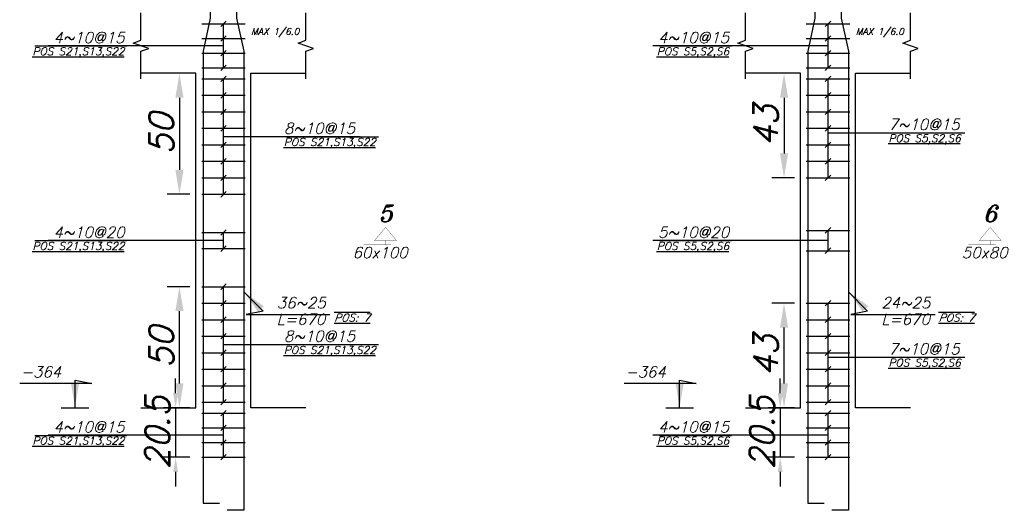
# Model space of a CAD drawing. Header units: inches. Extents: x 826 to 1034, y 702 to 834.
# Tile 2 of 93: x 883 to 891, y 712 to 716. Entities that reach past the tile are written whole.
import ezdxf
from ezdxf.enums import TextEntityAlignment as Align

# ---------------------------------------------------------------- set-up
doc = ezdxf.new("R2010")
doc.units = ezdxf.units.IN
doc.header["$MEASUREMENT"] = 0
doc.layers.add('SAZE_DRAWINGS', color=7, linetype='Continuous')
doc.styles.add('SAZE_STYLE', font='romansp.shx', dxfattribs={"oblique": 15})
doc.styles.add('SAZE_STYLE1', font='romant.shx', dxfattribs={"oblique": 15})
doc.dimstyles.new('SAZE_DIM_STYLE', dxfattribs={"dimtxt": 0.2, "dimasz": 0.2, "dimexe": 0.1, "dimexo": 0.05, "dimgap": 0.05, "dimtad": 0, "dimzin": 0, "dimdsep": 46, "dimtxsty": 'SAZE_STYLE', "dimcen": 0.09, "dimclrd": 2, "dimclre": 2, "dimclrt": 3, "dimadec": 0, "dimazin": 0, "dimtfac": 1, "dimtdec": 4, "dimtix": 1, "dimtmove": 1, "dimatfit": 3, "dimfxl": 1, "dimtolj": 1, "dimtzin": 0, "dimarcsym": 0})

# ---------------------------------------------------------------- blocks, each defined once
blk = doc.blocks.new('*D3613')
at = {"layer": 'Defpoints', "color": 0, "transparency": 16777216}
for p in [(884.1812, 712.9133), (884.0141, 712.5068), (884.1812, 712.5068)]:
    blk.add_point(p, dxfattribs=at)
at = {"layer": 'SAZE_DRAWINGS', "color": 2, "lineweight": -2, "transparency": 16777216}
for p, q in [((884.0141, 713.0333), (884.0141, 713.1533)), ((884.1312, 712.9133), (883.9141, 712.9133)), ((884.0141, 712.9133), (884.0141, 712.5068)), ((884.1312, 712.5068), (883.9141, 712.5068)), ((884.0141, 712.3868), (884.0141, 712.2668))]:
    blk.add_line(p, q, dxfattribs=at)
at = {"layer": 'SAZE_DRAWINGS', "color": 2, "transparency": 16777216}
for points in [[(883.9941, 713.0333), (884.0341, 713.0333), (884.0141, 712.9133)], [(883.9941, 712.3868), (884.0341, 712.3868), (884.0141, 712.5068)]]:
    blk.add_solid(points, dxfattribs=at)
at = {"layer": 'SAZE_DRAWINGS', "color": 3, "transparency": 16777216, "insert": (883.8641, 712.7101), "char_height": 0.2, "attachment_point": 5, "rotation": 90, "style": 'SAZE_STYLE'}
blk.add_mtext('\\A1;20.5', dxfattribs=at)
blk = doc.blocks.new('*D3753')
at = {"layer": 'Defpoints', "color": 0, "transparency": 16777216}
for p in [(884.0457, 713.907), (884.1812, 713.907), (884.1812, 712.9133)]:
    blk.add_point(p, dxfattribs=at)
at = {"layer": 'SAZE_DRAWINGS', "color": 2, "lineweight": -2, "transparency": 16777216}
for p, q in [((884.1312, 713.907), (883.9457, 713.907)), ((884.0457, 713.1133), (884.0457, 713.707)), ((884.1312, 712.9133), (883.9457, 712.9133))]:
    blk.add_line(p, q, dxfattribs=at)
at = {"layer": 'SAZE_DRAWINGS', "color": 2, "transparency": 16777216}
for points in [[(884.0123, 713.707), (884.079, 713.707), (884.0457, 713.907)], [(884.0123, 713.1133), (884.079, 713.1133), (884.0457, 712.9133)]]:
    blk.add_solid(points, dxfattribs=at)
at = {"layer": 'SAZE_DRAWINGS', "color": 3, "transparency": 16777216, "insert": (883.8957, 713.4101), "char_height": 0.2, "attachment_point": 5, "rotation": 90, "style": 'SAZE_STYLE'}
blk.add_mtext('\\A1;50', dxfattribs=at)
blk = doc.blocks.new('*D3754')
at = {"layer": 'Defpoints', "color": 0, "transparency": 16777216}
for p in [(884.1812, 715.6594), (884.0457, 714.6657), (884.1812, 714.6657)]:
    blk.add_point(p, dxfattribs=at)
at = {"layer": 'SAZE_DRAWINGS', "color": 2, "lineweight": -2, "transparency": 16777216}
for p, q in [((884.1312, 715.6594), (883.9457, 715.6594)), ((884.0457, 715.4594), (884.0457, 714.8657)), ((884.1312, 714.6657), (883.9457, 714.6657))]:
    blk.add_line(p, q, dxfattribs=at)
at = {"layer": 'SAZE_DRAWINGS', "color": 2, "transparency": 16777216}
for points in [[(884.0123, 715.4594), (884.079, 715.4594), (884.0457, 715.6594)], [(884.0123, 714.8657), (884.079, 714.8657), (884.0457, 714.6657)]]:
    blk.add_solid(points, dxfattribs=at)
at = {"layer": 'SAZE_DRAWINGS', "color": 3, "transparency": 16777216, "insert": (883.8957, 715.1626), "char_height": 0.2, "attachment_point": 5, "rotation": 90, "style": 'SAZE_STYLE'}
blk.add_mtext('\\A1;50', dxfattribs=at)
blk = doc.blocks.new('*D3720')
at = {"layer": 'Defpoints', "color": 0, "transparency": 16777216}
for p in [(889.1494, 712.9133), (888.9823, 712.5068), (889.1494, 712.5068)]:
    blk.add_point(p, dxfattribs=at)
at = {"layer": 'SAZE_DRAWINGS', "color": 2, "lineweight": -2, "transparency": 16777216}
for p, q in [((888.9823, 713.0333), (888.9823, 713.1533)), ((889.0994, 712.9133), (888.8823, 712.9133)), ((888.9823, 712.9133), (888.9823, 712.5068)), ((889.0994, 712.5068), (888.8823, 712.5068)), ((888.9823, 712.3868), (888.9823, 712.2668))]:
    blk.add_line(p, q, dxfattribs=at)
at = {"layer": 'SAZE_DRAWINGS', "color": 2, "transparency": 16777216}
for points in [[(888.9623, 713.0333), (889.0023, 713.0333), (888.9823, 712.9133)], [(888.9623, 712.3868), (889.0023, 712.3868), (888.9823, 712.5068)]]:
    blk.add_solid(points, dxfattribs=at)
at = {"layer": 'SAZE_DRAWINGS', "color": 3, "transparency": 16777216, "insert": (888.8323, 712.7101), "char_height": 0.2, "attachment_point": 5, "rotation": 90, "style": 'SAZE_STYLE'}
blk.add_mtext('\\A1;20.5', dxfattribs=at)
blk = doc.blocks.new('*D3711')
at = {"layer": 'Defpoints', "color": 0, "transparency": 16777216}
for p in [(889.0139, 713.7715), (889.1494, 713.7715), (889.1494, 712.9133)]:
    blk.add_point(p, dxfattribs=at)
at = {"layer": 'SAZE_DRAWINGS', "color": 2, "lineweight": -2, "transparency": 16777216}
for p, q in [((889.0994, 713.7715), (888.9139, 713.7715)), ((889.0139, 713.1133), (889.0139, 713.5715)), ((889.0994, 712.9133), (888.9139, 712.9133))]:
    blk.add_line(p, q, dxfattribs=at)
at = {"layer": 'SAZE_DRAWINGS', "color": 2, "transparency": 16777216}
for points in [[(888.9806, 713.5715), (889.0473, 713.5715), (889.0139, 713.7715)], [(888.9806, 713.1133), (889.0473, 713.1133), (889.0139, 712.9133)]]:
    blk.add_solid(points, dxfattribs=at)
at = {"layer": 'SAZE_DRAWINGS', "color": 3, "transparency": 16777216, "insert": (888.8639, 713.3424), "char_height": 0.2, "attachment_point": 5, "rotation": 90, "style": 'SAZE_STYLE'}
blk.add_mtext('\\A1;43', dxfattribs=at)
blk = doc.blocks.new('*D3712')
at = {"layer": 'Defpoints', "color": 0, "transparency": 16777216}
for p in [(889.1494, 715.6594), (889.0139, 714.8012), (889.1494, 714.8012)]:
    blk.add_point(p, dxfattribs=at)
at = {"layer": 'SAZE_DRAWINGS', "color": 2, "lineweight": -2, "transparency": 16777216}
for p, q in [((889.0994, 715.6594), (888.9139, 715.6594)), ((889.0139, 715.4594), (889.0139, 715.0012)), ((889.0994, 714.8012), (888.9139, 714.8012))]:
    blk.add_line(p, q, dxfattribs=at)
at = {"layer": 'SAZE_DRAWINGS', "color": 2, "transparency": 16777216}
for points in [[(888.9806, 715.4594), (889.0473, 715.4594), (889.0139, 715.6594)], [(888.9806, 715.0012), (889.0473, 715.0012), (889.0139, 714.8012)]]:
    blk.add_solid(points, dxfattribs=at)
at = {"layer": 'SAZE_DRAWINGS', "color": 3, "transparency": 16777216, "insert": (888.8639, 715.2303), "char_height": 0.2, "attachment_point": 5, "rotation": 90, "style": 'SAZE_STYLE'}
blk.add_mtext('\\A1;43', dxfattribs=at)

msp = doc.modelspace()

# ---------------------------------------------------------------- linework, layer by layer
at = {"layer": 'SAZE_DRAWINGS', "color": 2}
for p, q in [((884.4296, 716.0885), (884.3844, 716.0433)), ((889.3978, 716.0885), (889.3527, 716.0433)), ((884.407, 715.7046), (884.407, 716.0659)), ((889.3753, 715.7046), (889.3753, 716.0659)), ((884.4296, 715.968), (884.3844, 715.9229)), ((889.3978, 715.968), (889.3527, 715.9229)), ((884.407, 715.8852), (882.9676, 715.8852)), ((884.4296, 715.8476), (884.3844, 715.8024)), ((889.3753, 715.8852), (887.9359, 715.8852)), ((889.3978, 715.8476), (889.3527, 715.8024)), ((884.4296, 715.7271), (884.3844, 715.682)), ((889.3978, 715.7271), (889.3527, 715.682)), ((884.4296, 715.6368), (884.3844, 715.5916)), ((884.407, 714.6657), (884.407, 715.6142)), ((889.3978, 715.6368), (889.3527, 715.5916)), ((889.3753, 714.8012), (889.3753, 715.6142)), ((884.4296, 715.5013), (884.3844, 715.4561)), ((889.3978, 715.5013), (889.3527, 715.4561)), ((884.4296, 715.3658), (884.3844, 715.3206)), ((889.3978, 715.3658), (889.3527, 715.3206)), ((884.4296, 715.2303), (884.3844, 715.1852)), ((889.3978, 715.2303), (889.3527, 715.1852)), ((884.407, 715.14), (885.5302, 715.14)), ((889.3753, 715.1716), (890.4985, 715.1716)), ((884.4296, 715.0948), (884.3844, 715.0497)), ((889.3978, 715.0948), (889.3527, 715.0497)), ((884.4296, 714.9593), (884.3844, 714.9142)), ((889.3978, 714.9593), (889.3527, 714.9142)), ((884.4296, 714.8238), (884.3844, 714.7787)), ((889.3978, 714.8238), (889.3527, 714.7787)), ((884.4296, 714.6883), (884.3844, 714.6432)), ((884.4296, 714.3752), (884.3844, 714.33)), ((889.3978, 714.3925), (889.3527, 714.3473)), ((889.3753, 714.2028), (889.3753, 714.3699)), ((884.407, 714.2863), (882.9676, 714.2863)), ((884.407, 714.2201), (884.407, 714.3526)), ((889.3753, 714.2863), (887.9359, 714.2863)), ((884.4296, 714.2427), (884.3844, 714.1975)), ((889.3978, 714.2254), (889.3527, 714.1802)), ((884.4296, 713.9295), (884.3844, 713.8844)), ((884.407, 712.9585), (884.407, 713.907)), ((884.4296, 713.794), (884.3844, 713.7489)), ((889.3978, 713.794), (889.3527, 713.7489)), ((889.3753, 712.9585), (889.3753, 713.7715)), ((884.4296, 713.6585), (884.3844, 713.6134)), ((889.3978, 713.6585), (889.3527, 713.6134)), ((884.4296, 713.523), (884.3844, 713.4779)), ((889.3978, 713.523), (889.3527, 713.4779)), ((884.407, 713.4327), (885.5302, 713.4327)), ((884.4296, 713.3875), (884.3844, 713.3424)), ((889.3978, 713.3875), (889.3527, 713.3424)), ((889.3753, 713.3288), (890.4985, 713.3288)), ((884.4296, 713.252), (884.3844, 713.2069)), ((889.3978, 713.252), (889.3527, 713.2069)), ((884.4296, 713.1165), (884.3844, 713.0714)), ((889.3978, 713.1165), (889.3527, 713.0714)), ((884.4296, 712.9811), (884.3844, 712.9359)), ((889.3978, 712.9811), (889.3527, 712.9359)), ((884.4296, 712.8907), (884.3844, 712.8456)), ((884.407, 712.5068), (884.407, 712.8681)), ((889.3978, 712.8907), (889.3527, 712.8456)), ((889.3753, 712.5068), (889.3753, 712.8681)), ((884.4296, 712.7703), (884.3844, 712.7251)), ((889.3978, 712.7703), (889.3527, 712.7251)), ((884.407, 712.6875), (882.9676, 712.6875)), ((889.3753, 712.6875), (887.9359, 712.6875)), ((884.4296, 712.6498), (884.3844, 712.6047)), ((889.3978, 712.6498), (889.3527, 712.6047)), ((884.4296, 712.5294), (884.3844, 712.4842)), ((889.3978, 712.5294), (889.3527, 712.4842))]:
    msp.add_line(p, q, dxfattribs=at)
at = {"layer": 'SAZE_DRAWINGS', "color": 3}
for p, q in [((884.2286, 716.0659), (884.5854, 716.0659)), ((889.1969, 716.0659), (889.5537, 716.0659)), ((884.2286, 715.9454), (884.5854, 715.9454)), ((889.1969, 715.9454), (889.5537, 715.9454)), ((884.2286, 715.825), (884.5854, 715.825)), ((889.1969, 715.825), (889.5537, 715.825)), ((884.2286, 715.7046), (884.5854, 715.7046)), ((889.1969, 715.7046), (889.5537, 715.7046)), ((884.2286, 715.6142), (884.5854, 715.6142)), ((889.1969, 715.6142), (889.5537, 715.6142)), ((884.2286, 715.4787), (884.5854, 715.4787)), ((889.1969, 715.4787), (889.5537, 715.4787)), ((884.2286, 715.3432), (884.5854, 715.3432)), ((889.1969, 715.3432), (889.5537, 715.3432)), ((884.2286, 715.2077), (884.5854, 715.2077)), ((889.1969, 715.2077), (889.5537, 715.2077)), ((884.2286, 715.0722), (884.5854, 715.0722)), ((889.1969, 715.0722), (889.5537, 715.0722)), ((884.2286, 714.9367), (884.5854, 714.9367)), ((889.1969, 714.9367), (889.5537, 714.9367)), ((884.2286, 714.8012), (884.5854, 714.8012)), ((889.1969, 714.8012), (889.5537, 714.8012)), ((884.2286, 714.6657), (884.5854, 714.6657)), ((889.1969, 714.3699), (889.5537, 714.3699)), ((884.2286, 714.3526), (884.5854, 714.3526)), ((884.2286, 714.2201), (884.5854, 714.2201)), ((889.1969, 714.2028), (889.5537, 714.2028)), ((884.2286, 713.907), (884.5854, 713.907)), ((884.2286, 713.7715), (884.5854, 713.7715)), ((889.1969, 713.7715), (889.5537, 713.7715)), ((884.2286, 713.636), (884.5854, 713.636)), ((889.1969, 713.636), (889.5537, 713.636)), ((884.2286, 713.5005), (884.5854, 713.5005)), ((889.1969, 713.5005), (889.5537, 713.5005)), ((884.2286, 713.365), (884.5854, 713.365)), ((889.1969, 713.365), (889.5537, 713.365)), ((884.2286, 713.2295), (884.5854, 713.2295)), ((889.1969, 713.2295), (889.5537, 713.2295)), ((884.2286, 713.094), (884.5854, 713.094)), ((889.1969, 713.094), (889.5537, 713.094)), ((883.0746, 712.9133), (883.3004, 712.9133)), ((884.2286, 712.9585), (884.5854, 712.9585)), ((888.0429, 712.9133), (888.2687, 712.9133)), ((889.1969, 712.9585), (889.5537, 712.9585)), ((884.2286, 712.8681), (884.5854, 712.8681)), ((889.1969, 712.8681), (889.5537, 712.8681)), ((884.2286, 712.7477), (884.5854, 712.7477)), ((889.1969, 712.7477), (889.5537, 712.7477)), ((884.2286, 712.6273), (884.5854, 712.6273)), ((889.1969, 712.6273), (889.5537, 712.6273)), ((884.2286, 712.5068), (884.5854, 712.5068)), ((889.1969, 712.5068), (889.5537, 712.5068))]:
    msp.add_line(p, q, dxfattribs=at)
at = {"layer": 'SAZE_DRAWINGS', "color": 6}
for points in [[(884.2986, 717.6919), (884.2986, 716.1111), (884.2399, 715.8401), (884.2399, 712.1297), (884.3754, 712.1297)], [(884.5154, 717.6919), (884.5154, 716.1111), (884.5741, 715.8401), (884.5741, 712.071), (884.4386, 712.071)], [(889.2669, 717.6919), (889.2669, 716.1111), (889.2081, 715.8401), (889.2081, 712.1297), (889.3436, 712.1297)], [(889.4837, 717.6919), (889.4837, 716.1111), (889.5424, 715.8401), (889.5424, 712.071), (889.4069, 712.071)]]:
    msp.add_lwpolyline(points, dxfattribs=at)
at = {"layer": 'SAZE_DRAWINGS', "color": 1}
for points in [[(883.7295, 715.6142), (883.7295, 715.8401), (883.7927, 715.8626), (883.6663, 715.9078), (883.7295, 715.9304), (883.7295, 716.1562)], [(885.0845, 715.6142), (885.0845, 715.8401), (885.1477, 715.8626), (885.0213, 715.9078), (885.0845, 715.9304), (885.0845, 716.1562)], [(888.6978, 715.6142), (888.6978, 715.8401), (888.761, 715.8626), (888.6345, 715.9078), (888.6978, 715.9304), (888.6978, 716.1562)], [(890.0527, 715.6142), (890.0527, 715.8401), (890.116, 715.8626), (889.9895, 715.9078), (890.0527, 715.9304), (890.0527, 716.1562)]]:
    msp.add_lwpolyline(points, dxfattribs=at)
at = {"layer": 'SAZE_DRAWINGS', "color": 3}
for points in [[(883.7295, 712.9133), (884.1812, 712.9133), (884.1812, 715.6594), (883.7295, 715.6594)], [(885.0845, 712.9133), (884.6328, 712.9133), (884.6328, 715.6594), (885.0845, 715.6594)], [(888.6978, 712.9133), (889.1494, 712.9133), (889.1494, 715.6594), (888.6978, 715.6594)], [(890.0527, 712.9133), (889.6011, 712.9133), (889.6011, 715.6594), (890.0527, 715.6594)]]:
    msp.add_lwpolyline(points, dxfattribs=at)
at = {"layer": 'SAZE_DRAWINGS', "color": 3, "const_width": 0.00226}
for points in [[(885.6491, 714.2863), (885.8297, 714.2863), (885.7394, 714.3947)], [(890.6173, 714.2863), (890.798, 714.2863), (890.7077, 714.3947)]]:
    msp.add_lwpolyline(points, close=True, dxfattribs=at)
for points in [[(885.7394, 714.2863), (885.7394, 714.2502), (885.7846, 714.2502), (885.5587, 714.2502)], [(890.7077, 714.2863), (890.7077, 714.2502), (890.7528, 714.2502), (890.527, 714.2502)]]:
    msp.add_lwpolyline(points, dxfattribs=at)

# ---------------------------------------------------------------- texts
at = {"layer": 'SAZE_DRAWINGS', "color": 2, "style": 'SAZE_STYLE', "oblique": 15}
for s, p in [('4~10@15', (883.594, 715.9078)), ('4~10@15', (888.5623, 715.9078)), ('4~10@20', (883.594, 714.3089)), ('5~10@20', (888.5623, 714.3089)), ('4~10@15', (883.594, 712.7101)), ('4~10@15', (888.5623, 712.7101))]:
    msp.add_text(s, height=0.09033, dxfattribs=at).set_placement(p, align=Align.RIGHT)
at = {"layer": 'SAZE_DRAWINGS', "color": 3, "style": 'SAZE_STYLE', "oblique": 15}
for p in [(884.6351, 715.9756), (889.6033, 715.9756)]:
    msp.add_text('MAX 1/6.0', height=0.0542, dxfattribs=at).set_placement(p)
at = {"layer": 'SAZE_DRAWINGS', "color": 2, "style": 'SAZE_STYLE', "oblique": 15}
for s, p in [('%%U%%OPOS S21,S13,S22', (883.5941, 715.8717)), ('%%U%%OPOS S5,S2,S6', (888.5624, 715.8717)), ('%%U%%OPOS S21,S13,S22', (883.5941, 714.2728)), ('%%U%%OPOS S5,S2,S6', (888.5624, 714.2728)), ('%%U%%OPOS S21,S13,S22', (883.5941, 712.6739)), ('%%U%%OPOS S5,S2,S6', (888.5624, 712.6739))]:
    msp.add_text(s, height=0.063232, dxfattribs=at).set_placement(p, align=Align.TOP_RIGHT)
for s, p in [('7~10@15', (889.8721, 715.1942)), ('8~10@15', (884.9038, 715.1626)), ('8~10@15', (884.9038, 713.4553)), ('7~10@15', (889.8721, 713.3514))]:
    msp.add_text(s, height=0.09033, dxfattribs=at).set_placement(p)
for s, p in [('%%U%%OPOS S21,S13,S22', (884.9039, 715.1264)), ('%%U%%OPOS S5,S2,S6', (889.8722, 715.1581)), ('%%U%%OPOS S21,S13,S22', (884.9039, 713.4192)), ('%%U%%OPOS S5,S2,S6', (889.8722, 713.3153))]:
    msp.add_text(s, height=0.063232, dxfattribs=at).set_placement(p, align=Align.TOP_LEFT)
at = {"layer": 'SAZE_DRAWINGS', "color": 3, "style": 'SAZE_STYLE1', "oblique": 15}
for s, p in [('5', (885.7394, 714.4399)), ('6', (890.7077, 714.4399))]:
    msp.add_text(s, height=0.1355, dxfattribs=at).set_placement(p, align=Align.CENTER)
for s, p in [('60x100', (885.6942, 714.2321)), ('50x80', (890.6625, 714.2321))]:
    msp.add_text(s, height=0.09033, dxfattribs=at).set_placement(p, align=Align.TOP_CENTER)
at = {"layer": 'SAZE_DRAWINGS', "color": 3, "char_height": 0.09033, "style": 'SAZE_STYLE'}
for s, insert, attachment_point in [('\\A1;36~25', (884.8451, 713.7297), 7), ('\\A1;24~25', (889.8134, 713.7297), 7), ('-364', (883.0746, 713.1617), 9), ('-364', (888.0429, 713.1617), 9)]:
    msp.add_mtext(s, dxfattribs=dict(at, insert=insert, attachment_point=attachment_point))
at = {"layer": 'SAZE_DRAWINGS', "color": 2, "attachment_point": 1, "style": 'SAZE_STYLE'}
for s, insert, char_height in [('L=670', (884.8451, 713.6845), 0.09033), ('{\\Q20;\\L\\OPOS: 7}', (885.3162, 713.6845), 0.063232), ('L=670', (889.8134, 713.6845), 0.09033), ('{\\Q20;\\L\\OPOS: 7}', (890.2844, 713.6845), 0.063232)]:
    msp.add_mtext(s, dxfattribs=dict(at, insert=insert, char_height=char_height))

# ---------------------------------------------------------------- dimensions: what is measured, and where the dimension line sits
at = {"layer": 'SAZE_DRAWINGS', "color": 3}
for base, p1, p2, override, picture, middle in [((884.0457, 714.6657), (884.1812, 715.6594), (884.1812, 714.6657), {"dimtxt": 0.2, "dimasz": 0.2, "dimgap": 0.05, "dimtad": 1, "dimtoh": 1, "dimdec": 1, "dimlfac": 50, "dimrnd": 1, "dimzin": 8, "dimclrd": 2, "dimclre": 2, "dimclrt": 3}, '*D3754', (883.8957, 715.1626)), ((889.0139, 714.8012), (889.1494, 715.6594), (889.1494, 714.8012), {"dimtxt": 0.2, "dimasz": 0.2, "dimgap": 0.05, "dimtad": 1, "dimtoh": 1, "dimdec": 1, "dimlfac": 50, "dimrnd": 0.5, "dimzin": 8, "dimclrd": 2, "dimclre": 2, "dimclrt": 3}, '*D3712', (888.8639, 715.2303)), ((884.0457, 713.907), (884.1812, 712.9133), (884.1812, 713.907), {"dimtxt": 0.2, "dimasz": 0.2, "dimgap": 0.05, "dimtad": 1, "dimtoh": 1, "dimdec": 1, "dimlfac": 50, "dimrnd": 1, "dimzin": 8, "dimclrd": 2, "dimclre": 2, "dimclrt": 3}, '*D3753', (883.8957, 713.4101)), ((889.0139, 713.7715), (889.1494, 712.9133), (889.1494, 713.7715), {"dimtxt": 0.2, "dimasz": 0.2, "dimgap": 0.05, "dimtad": 1, "dimtoh": 1, "dimdec": 1, "dimlfac": 50, "dimrnd": 0.5, "dimzin": 8, "dimclrd": 2, "dimclre": 2, "dimclrt": 3}, '*D3711', (888.8639, 713.3424)), ((884.0141, 712.5068), (884.1812, 712.9133), (884.1812, 712.5068), {"dimtxt": 0.2, "dimasz": 0.12, "dimgap": 0.05, "dimtad": 1, "dimtoh": 1, "dimdec": 1, "dimlfac": 50, "dimrnd": 0.5, "dimzin": 8, "dimclrd": 2, "dimclre": 2, "dimclrt": 3}, '*D3613', (883.8641, 712.7101)), ((888.9823, 712.5068), (889.1494, 712.9133), (889.1494, 712.5068), {"dimtxt": 0.2, "dimasz": 0.12, "dimgap": 0.05, "dimtad": 1, "dimtoh": 1, "dimdec": 1, "dimlfac": 50, "dimrnd": 0.5, "dimzin": 8, "dimclrd": 2, "dimclre": 2, "dimclrt": 3}, '*D3720', (888.8323, 712.7101))]:
    dim = msp.add_linear_dim(base=base, p1=p1, p2=p2, angle=90, dimstyle='SAZE_DIM_STYLE', override=override, dxfattribs=at)
    dim.commit()
    dim.dimension.update_dxf_attribs({"geometry": picture, "text_midpoint": middle})

# ---------------------------------------------------------------- leaders
at = {"layer": 'SAZE_DRAWINGS', "color": 7, "annotation_type": 0, "has_hookline": 1}
for points, hookline_direction, text_width in [([(884.5741, 713.8652), (884.7322, 713.7071), (884.5951, 713.6797), (884.7951, 713.6797)], 0, 0.4368), ([(889.5424, 713.8652), (889.7005, 713.7071), (889.5634, 713.6797), (889.7634, 713.6797)], 0, 0.4415), ([(883.1875, 712.9133), (883.1875, 713.1391), (883.3246, 713.1117), (883.1246, 713.1117)], 1, 0.3418), ([(888.1558, 712.9133), (888.1558, 713.1391), (888.2929, 713.1117), (888.0929, 713.1117)], 1, 0.3418)]:
    msp.add_leader(points, dimstyle='SAZE_DIM_STYLE', override={"dimasz": 0.2, "dimgap": 0.05, "dimtad": 1, "dimtoh": 1, "dimrnd": 0.05, "dimclrd": 2}, dxfattribs=dict(at, hookline_direction=hookline_direction, text_width=text_width))

doc.saveas('drawing.dxf')
